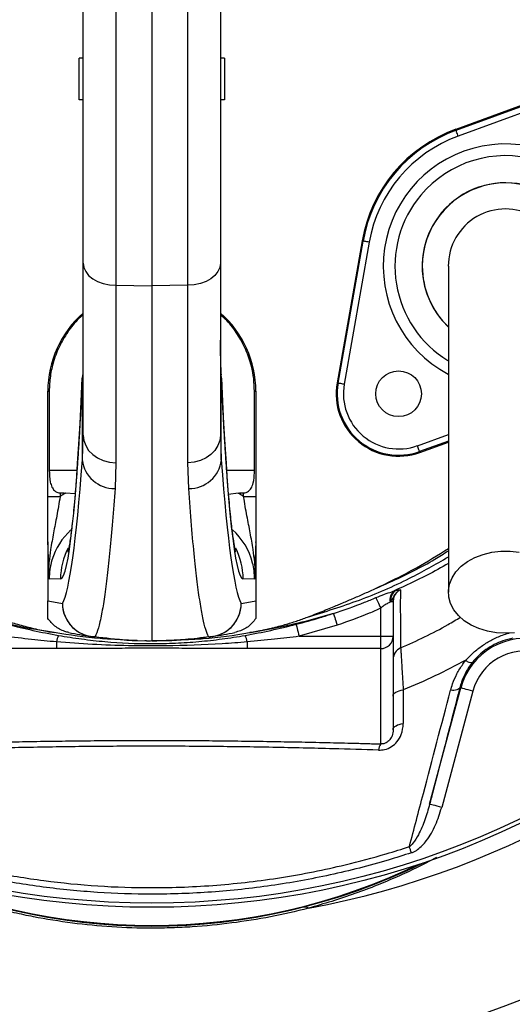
# Model space of a CAD drawing. Header units: millimetres. Extents: x 4424 to 8019, y 4288 to 7883.
# Tile 4 of 11: x 6063 to 6654, y 4949 to 6131. Entities that reach past the tile are written whole.
import ezdxf

# ---------------------------------------------------------------- set-up
doc = ezdxf.new("R2010")
doc.units = ezdxf.units.MM
doc.header["$LTSCALE"] = 5

msp = doc.modelspace()

# ---------------------------------------------------------------- linework, layer by layer
at = {"color": 7, "linetype": 'Continuous', "lineweight": 25}
for p, q in [((6178.1, 6280.8), (6178.1, 5812.2)), ((6221.3, 6281.1), (6221.3, 5811.7)), ((6264.5, 5812.2), (6264.5, 6280.8)), ((6138.8, 5838.6), (6138.8, 6261.9)), ((6303.8, 6261.9), (6303.8, 5838.6)), ((6133.8, 6035.1), (6133.8, 6085.1)), ((6138.8, 6085.1), (6133.8, 6085.1)), ((6308.8, 6085.1), (6303.8, 6085.1)), ((6308.8, 6085.1), (6308.8, 6035.1)), ((6749.2, 6058.8), (6586.5, 5999.5)), ((6586.9, 5998.4), (6749.6, 6057.6)), ((6752.2, 6050.6), (6589.4, 5991.4)), ((6138.8, 6035.1), (6133.8, 6035.1)), ((6308.8, 6035.1), (6303.8, 6035.1)), ((6586.9, 5998.4), (6586.5, 5999.5)), ((6474, 5865.5), (6443.9, 5694.9)), ((6445.1, 5694.7), (6475.1, 5865.3)), ((6482.5, 5863.9), (6452.4, 5693.4)), ((6475.1, 5865.3), (6474, 5865.5)), ((6138.8, 5632.2), (6138.8, 5838.6)), ((6303.8, 5838.6), (6303.8, 5632.2)), ((6178.1, 5812.2), (6221.3, 5811.7)), ((6178.1, 5812.2), (6178.1, 5599)), ((6264.5, 5812.2), (6221.3, 5811.7)), ((6221.3, 5811.7), (6221.3, 5385.1)), ((6264.5, 5599), (6264.5, 5812.2)), ((6137.8, 5602.4), (6137.8, 5700.6)), ((6304.8, 5602.4), (6304.8, 5700.6)), ((6445.1, 5694.7), (6443.9, 5694.9)), ((6096.3, 5685), (6098, 5685)), ((6096.3, 5558.4), (6096.3, 5685)), ((6098, 5685), (6098, 5590.1)), ((6344.6, 5685), (6346.3, 5685)), ((6344.6, 5590.1), (6344.6, 5685)), ((6346.3, 5685), (6346.3, 5558.4)), ((6137.8, 5602.4), (6138.8, 5632.2)), ((6303.8, 5632.2), (6304.8, 5602.4)), ((6543.4, 5611.4), (6577.6, 5623.8)), ((6543, 5612.5), (6543.4, 5611.4)), ((6178.1, 5599), (6177.1, 5568.2)), ((6265.6, 5568.2), (6264.5, 5599)), ((6111.1, 5562.8), (6111.1, 5558.4)), ((6129.1, 5561.6), (6117.7, 5562.6)), ((6324.9, 5562.6), (6313.6, 5561)), ((6331.6, 5558.4), (6331.6, 5562.8)), ((6096.3, 5558.4), (6111.1, 5558.4)), ((6331.6, 5558.4), (6346.3, 5558.4)), ((6096.3, 5503.1), (6096.3, 5433)), ((6346.3, 5503.1), (6346.3, 5433)), ((6111.7, 5459.5), (6097.9, 5459.3)), ((6344.7, 5459.3), (6331, 5459.5)), ((6489.2, 5447.6), (6489.3, 5447.6)), ((6512.5, 5445.2), (6514.6, 5445.7)), ((6508.6, 5432.2), (6507.5, 5431.7)), ((6508.6, 5432.2), (6511.3, 5432.2)), ((6511.3, 5432.2), (6511.3, 5390.6)), ((6496.3, 5390.6), (6496.3, 5424.3)), ((6338.6, 5395), (6338.9, 5395)), ((6444.2, 5404), (6398.4, 5390.6)), ((6106.7, 5383.8), (6106.7, 5375.8)), ((6204.2, 5385.4), (6221.3, 5385.1)), ((6214.9, 5385.1), (6212.7, 5385.2)), ((6214.9, 5385.1), (6219.6, 5385.1)), ((6238.4, 5385.4), (6221.3, 5385.1)), ((6221.3, 5385.1), (6226, 5385.1)), ((6226, 5385.1), (6227.2, 5385.1)), ((6227.2, 5385.1), (6238.8, 5385.6)), ((6335.9, 5383.8), (6335.9, 5375.8)), ((6398.4, 5390.6), (6496.3, 5390.6)), ((6496.3, 5375.8), (6496.3, 5390.6)), ((6496.3, 5390.6), (6511.3, 5390.6)), ((6511.3, 5390.6), (6511.3, 5278.4)), ((6106.7, 5375.8), (5946.3, 5375.8)), ((6496.3, 5375.8), (6335.9, 5375.8)), ((6496.3, 5261.3), (6496.3, 5375.8)), ((6555.1, 5188.9), (6592.5, 5328.6)), ((6607, 5324.7), (6569.6, 5185.1)), ((6591.4, 5328.9), (6592.5, 5328.6))]:
    msp.add_line(p, q, dxfattribs=at)
at = {"color": 8, "linetype": 'Continuous', "lineweight": 25}
for p, q in [((6137.8, 5704.5), (6137.8, 5700.6)), ((6304.8, 5700.6), (6304.8, 5704.5)), ((6540.4, 5619.5), (6577.6, 5633)), ((6577.6, 5625.1), (6543, 5612.5)), ((6098, 5590.1), (6131.3, 5590.1)), ((6311.3, 5590.1), (6344.6, 5590.1))]:
    msp.add_line(p, q, dxfattribs=at)
at = {"color": 7, "linetype": 'Continuous', "lineweight": 25, "flags": 128}
for points in [[(6589.4, 5991.4), (6588.9, 5992.7), (6588.5, 5994), (6588, 5995.2), (6587.6, 5996.3), (6587.3, 5997.2), (6587.1, 5997.8), (6586.9, 5998.2), (6586.9, 5998.4)], [(6482.5, 5863.9), (6481.1, 5864.2), (6479.7, 5864.4), (6478.5, 5864.7), (6477.3, 5864.9), (6476.4, 5865), (6475.7, 5865.1), (6475.3, 5865.2), (6475.1, 5865.3)], [(6138.8, 5838.6), (6139.6, 5833.5), (6141.8, 5828.6), (6145.4, 5824.1), (6150.3, 5820.1), (6156.2, 5816.8), (6163, 5814.3), (6170.4, 5812.8), (6178.1, 5812.2)], [(6303.8, 5838.6), (6303.1, 5833.5), (6300.8, 5828.6), (6297.2, 5824.1), (6292.3, 5820.1), (6286.4, 5816.8), (6279.6, 5814.3), (6272.2, 5812.8), (6264.5, 5812.2)], [(6452.4, 5693.4), (6451, 5693.6), (6449.6, 5693.9), (6448.4, 5694.1), (6447.3, 5694.3), (6446.3, 5694.4), (6445.7, 5694.6), (6445.2, 5694.6), (6445.1, 5694.7)], [(6138.8, 5632.2), (6139.6, 5625.8), (6141.8, 5619.6), (6145.4, 5613.9), (6150.3, 5608.9), (6156.2, 5604.8), (6163, 5601.7), (6170.4, 5599.7), (6178.1, 5599)], [(6303.8, 5632.2), (6303.1, 5625.8), (6300.8, 5619.6), (6297.2, 5613.9), (6292.3, 5608.9), (6286.4, 5604.8), (6279.6, 5601.7), (6272.2, 5599.7), (6264.5, 5599)], [(6543, 5612.5), (6542.9, 5612.6), (6542.8, 5613.1), (6542.6, 5613.7), (6542.2, 5614.6), (6541.9, 5615.7), (6541.4, 5616.9), (6540.9, 5618.2), (6540.4, 5619.5)], [(6646.3, 5394.2), (6635.3, 5394.8), (6624.5, 5396.7), (6614.4, 5399.8), (6605, 5404.1), (6596.7, 5409.3), (6589.7, 5415.5), (6584.2, 5422.4), (6580.3, 5429.8), (6578.1, 5437.6), (6577.6, 5445.5), (6579, 5453.4), (6582, 5461), (6586.8, 5468.2), (6593.1, 5474.7), (6600.7, 5480.5), (6609.6, 5485.2), (6619.4, 5488.9), (6629.9, 5491.5), (6640.8, 5492.7), (6651.8, 5492.7), (6662.8, 5491.5)], [(6490.5, 5437), (6490.9, 5436.1), (6491.4, 5435), (6492.1, 5433.6), (6492.8, 5432), (6493.6, 5430.2), (6494.5, 5428.3), (6495.4, 5426.3), (6496.3, 5424.3)], [(6439.6, 5418.1), (6439.8, 5417.5), (6440.1, 5416.5), (6440.6, 5415.1), (6441.2, 5413.3), (6441.8, 5411.3), (6442.6, 5409), (6443.4, 5406.5), (6444.2, 5404)], [(6394.7, 5405), (6394.9, 5404.4), (6395.1, 5403.3), (6395.5, 5401.9), (6396, 5400.1), (6396.5, 5398), (6397.1, 5395.7), (6397.7, 5393.2), (6398.4, 5390.6)], [(6657.3, 5394.8), (6646.3, 5394.2)], [(6511.3, 5318.8), (6511.5, 5320.1), (6512.2, 5321.3), (6513.3, 5322.5), (6514.7, 5323.5), (6516.5, 5324.4), (6518.6, 5325.2), (6520.9, 5325.7), (6523.4, 5326.1)], [(6591.4, 5328.9), (6590.9, 5328), (6590.1, 5327.3), (6589.1, 5326.6), (6587.7, 5326.1), (6586.1, 5325.8), (6584.3, 5325.6), (6582.4, 5325.6), (6580.3, 5325.7)], [(6607, 5324.7), (6604.2, 5325.4), (6601.5, 5326.2), (6599.1, 5326.8), (6596.9, 5327.4), (6595.1, 5327.9), (6593.7, 5328.3), (6592.9, 5328.5), (6592.5, 5328.6)], [(6511.3, 5278.4), (6511.5, 5279.7), (6512.2, 5281), (6513.3, 5282.1), (6514.8, 5283.2), (6516.6, 5284.1), (6518.7, 5284.8), (6521, 5285.4), (6523.5, 5285.7)], [(6569.6, 5185.1), (6566.8, 5185.8), (6564.1, 5186.5), (6561.6, 5187.2), (6559.5, 5187.8), (6557.7, 5188.3), (6556.3, 5188.6), (6555.4, 5188.9), (6555.1, 5188.9)], [(6533.3, 5130.5), (6532.9, 5131.5), (6532.6, 5132.5), (6532.3, 5133.4), (6532, 5134.4), (6531.7, 5135.3), (6531.4, 5136.2), (6531.1, 5137.1), (6530.8, 5138)]]:
    msp.add_lwpolyline(points, dxfattribs=at)
at = {"color": 7, "linetype": 'Continuous', "lineweight": 25}
for centre, radius in [((6221.3, 6085.1), 1797.5), ((6221.3, 6085.1), 1712.5), ((6221.3, 6085.1), 1704.2), ((6221.3, 6085.1), 1655.1), ((6221.3, 6085.1), 1650), ((6221.3, 6085.1), 1612.3), ((6221.3, 6085.1), 1325), ((6221.3, 6085.1), 1020), ((6221.3, 6085.1), 1015), ((6517.8, 5681.9), 27.5)]:
    msp.add_circle(centre, radius, dxfattribs=at)
for centre, radius, start, end in [((6221.3, 6085.1), 1325, 283.8021, 266.0622), ((6221.3, 6085.1), 1262.6, 290.0275, 69.9725), ((6221.3, 6085.1), 1038.2, 280.4364, 79.5636), ((6646.3, 5835.1), 175, 110, 170), ((6646.3, 5835.1), 173.8, 110, 170), ((6646.3, 5835.1), 166.3, 110, 170), ((6646.3, 5835.1), 100, 313.7051, 180), ((6646.3, 5835.1), 68.8, 0, 180.042), ((6646.3, 5835.1), 100, 180, 226.4647), ((6221.3, 5685), 125, 131.2999, 180), ((6221.3, 5685), 125, 0, 48.7001), ((6517.8, 5681.9), 75, 170, 290), ((6517.8, 5681.9), 73.8, 170, 290), ((6517.8, 5681.9), 66.3, 170, 290), ((6175.9, 5606.6), 38.4, 186.2653, 271.6939), ((6266.7, 5606.6), 38.4, 268.3061, 353.7347), ((6520.8, 5434.4), 13.5, 127.5531, 191.8205), ((6522.4, 5434.2), 14, 124.0166, 187.8205), ((6181.4, 5885.1), 460, 259.3465, 261.5733), ((6154, 5430.2), 40.1, 180.2933, 268.828), ((6153.9, 5430), 40, 179.9573, 261.5496), ((6288.6, 5430.2), 40.1, 271.172, 359.7067), ((6288.7, 5430), 40, 278.4504, 0.0427), ((6261.3, 5885.1), 460, 278.4267, 280.6535), ((6221.3, 5885.1), 500, 258.5049, 261.5733), ((6221.3, 5885.1), 500, 278.4267, 281.4951), ((6137.1, 5378.9), 30.7, 155.4636, 170.8148), ((6152.3, 5419.3), 29.2, 261.5831, 271.7545), ((6204.9, 5425.4), 40, 267.9574, 269), ((6290.3, 5419.3), 29.2, 268.2455, 278.4169), ((6305.6, 5378.9), 30.7, 9.1852, 24.5364), ((6496.4, 5390.7), 14.9, 269.7212, 359.7184), ((6670.1, 5307.8), 80.3, 75, 165), ((6526.3, 5362.9), 15, 113.7108, 179.9838), ((6670.1, 5307.8), 65.3, 75, 165), ((6605.2, 5368.7), 9.61, 226.4364, 278.1166), ((6507.1, 5253.5), 13.3, 144.4186, 178.5507), ((6221.3, 5780.1), 737.5, 243.7466, 296.2534), ((6404.5, 5055.5), 9.85, 60.0427, 101.6895), ((6221.3, 6085.1), 1215, 248.1183, 291.8817)]:
    msp.add_arc(centre, radius, start, end, dxfattribs=at)
at = {"color": 8, "linetype": 'Continuous', "lineweight": 25}
for centre, radius, start, end in [((6646.3, 5835.1), 146.9, 320, 241.9541), ((6646.3, 5835.1), 132.8, 301.3726, 140), ((6646.3, 5835.1), 100.2, 313.7045, 140), ((6646.3, 5835.1), 132.8, 140, 238.5851), ((6646.3, 5835.1), 100.2, 140, 226.5953), ((6191.7, 5459.5), 80.1, 152.6019, 180.0042), ((6250.9, 5459.5), 80.1, 359.9958, 27.3382), ((6221.3, 5780.1), 736.8, 244.1486, 295.8514)]:
    msp.add_arc(centre, radius, start, end, dxfattribs=at)
at = {"color": 7, "linetype": 'Continuous', "lineweight": 25}
for centre, major_axis, ratio, start_param, end_param in [((6111.6, 6290.1), (0, 830.5), 0.044737, 3.142374, 3.923305), ((6331, 6290.1), (0, 830.5), 0.044737, 2.359881, 3.140812), ((6109.7, 6635.1), (0, 1208.7), 0.044737, 3.219952, 3.688113), ((6332.9, 6635.1), (0, 1208.7), 0.044737, 2.595073, 3.063233), ((8512.9, 5590.1), (2864.5, 0), 0.017455, 3.717878, 3.722153), ((6178.9, 5459.3), (120.2, 1.6), 0.99822, 2.090362, 2.156364), ((3929.7, 5590.1), (2864.5, 0), 0.017455, 5.702625, 5.7069), ((6263.8, 5459.3), (120.2, -1.6), 0.99822, 0.985229, 1.051231), ((6178.2, 5459.3), (80.2, 1.1), 0.996836, 2.296181, 2.839024), ((6264.5, 5459.3), (80.2, -1.1), 0.996836, 0.257981, 0.850576)]:
    msp.add_ellipse(centre, major_axis=major_axis, ratio=ratio, start_param=start_param, end_param=end_param, dxfattribs=at)
at = {"color": 8, "linetype": 'Continuous', "lineweight": 25}
for centre, major_axis, start_param, end_param in [((6178.2, 5459.3), (80.2, 1.1), 2.839024, 3.127385), ((6264.5, 5459.3), (80.2, -1.1), 0.014207, 0.257981)]:
    msp.add_ellipse(centre, major_axis=major_axis, ratio=0.996836, start_param=start_param, end_param=end_param, dxfattribs=at)
for points, knots in [([(6715.1, 5501.6), (6720.8, 5506.4), (6742.9, 5524.9), (6777.7, 5561.3), (6819.2, 5610.2), (6856.5, 5663), (6889.6, 5719), (6918.1, 5778.2), (6941.6, 5839.5), (6959.9, 5902.5), (6972.8, 5967), (6980.1, 6032.4), (6981.9, 6098.3), (6977.9, 6163.6), (6967.9, 6227.9), (6952.5, 6290.9), (6932.3, 6352.5), (6907.2, 6415), (6877, 6477.9), (6841.3, 6540.8), (6801.1, 6601), (6757.7, 6657.1), (6711.1, 6709), (6661.9, 6756.8), (6609.4, 6801.1), (6554.1, 6841.5), (6502.4, 6874.1), (6455, 6899.4), (6412.5, 6918.1), (6368.7, 6933.3), (6336.6, 6941.3), (6319.3, 6944.6), (6317.2, 6945)], [0, 0, 0, 0, 0.012243, 0.047476, 0.082711, 0.117826, 0.153727, 0.189755, 0.225782, 0.261682, 0.297697, 0.333847, 0.369988, 0.405992, 0.441442, 0.477007, 0.512617, 0.548131, 0.58774, 0.627448, 0.667153, 0.706756, 0.744251, 0.781886, 0.819565, 0.857192, 0.89468, 0.920099, 0.945599, 0.971072, 0.996452, 1, 1, 1, 1]), ([(6489.3, 5447.6), (6496.5, 5450.8), (6520.9, 5461.6), (6550.8, 5476.3), (6572.2, 5489.8), (6577.6, 5493.2)], [0, 0, 0, 0, 0.235845, 0.807233, 1, 1, 1, 1]), ([(6408.3, 5413.6), (6429.2, 5420.1), (6471.1, 5433.1), (6527.8, 5457.6), (6562.2, 5477.1), (6577.6, 5485.9)], [0, 0, 0, 0, 0.3553529, 0.7114559, 1, 1, 1, 1]), ([(6577.6, 5478.1), (6569.1, 5473.3), (6548, 5461.2), (6525.8, 5451.2), (6512.5, 5445.2)], [0, 0, 0, 0, 0.399365, 1, 1, 1, 1]), ([(6520.3, 5376.6), (6539.6, 5385.4), (6564.2, 5396.5), (6587.2, 5410.6), (6592.2, 5413.6)], [0, 0, 0, 0, 0.785345, 1, 1, 1, 1]), ([(6598.6, 5361.8), (6601.6, 5364.9), (6607.7, 5371.3), (6618.3, 5379.6), (6630, 5386.6), (6640.8, 5391.7), (6647.8, 5393.7), (6650.5, 5394.5)], [0, 0, 0, 0, 0.2127533, 0.4296653, 0.64509, 0.8655846, 1, 1, 1, 1]), ([(6563.3, 5124.8), (6555.3, 5120.6), (6541, 5113.1), (6516.4, 5101.7), (6492, 5091.4), (6465.6, 5081.4), (6438, 5072.1), (6418.8, 5066.7), (6409.4, 5064)], [0, 0, 0, 0, 0.197872, 0.356536, 0.515236, 0.67886, 0.842504, 1, 1, 1, 1])]:
    msp.add_open_spline(points, degree=3, knots=knots, dxfattribs=at)
at = {"color": 7, "linetype": 'Continuous', "lineweight": 25}
for points, knots in [([(6577.6, 5835.1), (6577.6, 5834.1), (6577.6, 5832), (6577.6, 5828.4), (6577.6, 5823.6), (6577.6, 5817.4), (6577.6, 5809.6), (6577.6, 5799.9), (6577.6, 5786.9), (6577.6, 5768.9), (6577.6, 5744.7), (6577.6, 5714.2), (6577.6, 5678.6), (6577.6, 5638.5), (6577.6, 5594.3), (6577.6, 5546.6), (6577.6, 5496), (6577.6, 5461.2), (6577.6, 5443.5)], [0, 0, 0, 0, 0.045521, 0.094717, 0.147611, 0.204275, 0.251456, 0.300858, 0.352419, 0.406213, 0.470225, 0.53729, 0.607172, 0.679907, 0.755587, 0.834151, 0.915609, 1, 1, 1, 1]), ([(6138.8, 5776.7), (6137.7, 5775.8), (6131.1, 5770.5), (6121.4, 5758.3), (6110.4, 5740.5), (6103.1, 5721.8), (6098.8, 5703.1), (6098.3, 5691.1), (6098, 5685)], [0, 0, 0, 0, 0.043217, 0.245295, 0.447595, 0.649895, 0.824947, 1, 1, 1, 1]), ([(6344.6, 5685), (6344.4, 5690.1), (6344.1, 5700.2), (6340.9, 5717), (6334.8, 5735.1), (6324.6, 5753.5), (6314.2, 5767.5), (6306.4, 5774.3), (6303.8, 5776.5)], [0, 0, 0, 0, 0.146748, 0.293496, 0.496385, 0.699273, 0.90214, 1, 1, 1, 1]), ([(6304.9, 5704.6), (6304.7, 5708), (6304.2, 5718.5), (6303.9, 5732.4), (6303.9, 5743.1), (6303.9, 5746.1)], [0, 0, 0, 0, 0.26432, 0.794432, 1, 1, 1, 1]), ([(6137.8, 5704.2), (6137.6, 5699.8), (6137, 5687.2), (6136, 5667.1), (6134.8, 5644.5), (6133.6, 5623.2), (6132.3, 5603.3), (6131, 5584.7), (6129.7, 5567.7), (6128.3, 5552.1), (6127, 5538.2), (6125.7, 5525.8), (6124.4, 5515.3), (6123.2, 5506.5), (6122.1, 5499.9), (6121.3, 5495.4), (6120.7, 5492.7), (6120.4, 5491.5), (6120.4, 5491.6), (6120.4, 5491.7)], [0, 0, 0, 0, 0.036876, 0.106481, 0.175978, 0.245315, 0.31445, 0.383324, 0.451858, 0.519941, 0.587419, 0.654069, 0.719575, 0.783477, 0.845122, 0.896557, 0.94352, 0.985477, 1, 1, 1, 1]), ([(6322.2, 5491.6), (6322.2, 5491.6), (6322.2, 5491.7), (6321.8, 5493.3), (6321.2, 5496.3), (6320.4, 5500.9), (6319.4, 5507.3), (6318.2, 5515.5), (6317, 5525.4), (6315.8, 5537.2), (6314.5, 5550.6), (6313.1, 5565.6), (6311.8, 5582.2), (6310.5, 5600.4), (6309.3, 5619.9), (6308, 5640.9), (6306.8, 5663.2), (6305.7, 5684.3), (6305.1, 5698.4), (6304.8, 5704.2)], [0, 0, 0, 0, 0.026859, 0.068349, 0.114911, 0.166308, 0.221981, 0.28118, 0.343135, 0.407161, 0.472714, 0.539383, 0.60687, 0.674962, 0.743505, 0.81239, 0.881536, 0.950885, 1, 1, 1, 1]), ([(6098, 5590.1), (6098.2, 5585.2), (6098.4, 5578.1), (6100.9, 5570.1), (6103.6, 5566), (6106.7, 5563.8), (6109.2, 5563), (6110.6, 5562.9), (6111.1, 5562.8)], [0, 0, 0, 0, 0.425161, 0.613981, 0.770771, 0.874046, 0.960867, 1, 1, 1, 1]), ([(6331.6, 5562.8), (6332.7, 5563), (6334.9, 5563.3), (6338.1, 5565.2), (6341.2, 5568.9), (6343.8, 5576.2), (6344.6, 5583.9), (6344.6, 5589.1), (6344.6, 5590.1)], [0, 0, 0, 0, 0.096993, 0.193379, 0.330469, 0.548887, 0.91143, 1, 1, 1, 1]), ([(6177.1, 5568.2), (6176.1, 5554.8), (6174.1, 5527.9), (6171, 5493.3), (6167.7, 5462.8), (6164.4, 5437.2), (6160.8, 5415.9), (6157.1, 5399.2), (6154.5, 5393.2), (6153.2, 5390.2)], [0, 0, 0, 0, 0.136826, 0.273934, 0.411042, 0.550474, 0.689906, 0.844545, 1, 1, 1, 1]), ([(6289.4, 5390.2), (6288.3, 5392.7), (6286, 5397.9), (6282.6, 5412.1), (6279.2, 5431.1), (6275.8, 5455.3), (6272.4, 5485.9), (6269, 5522.7), (6266.7, 5553), (6265.6, 5568.2)], [0, 0, 0, 0, 0.136826, 0.273934, 0.411042, 0.550473, 0.689903, 0.844543, 1, 1, 1, 1]), ([(6096.3, 5503.1), (6096.3, 5507.5), (6096.3, 5516.5), (6096.3, 5530.3), (6096.3, 5544.4), (6096.3, 5553.7), (6096.3, 5558.4)], [0, 0, 0, 0, 0.259648, 0.522241, 0.758523, 1, 1, 1, 1]), ([(6111.1, 5558.4), (6110.4, 5554.5), (6109.2, 5546.6), (6106.5, 5531.9), (6103.1, 5514.7), (6099.8, 5496.3), (6098.1, 5483.3), (6097.5, 5476.7), (6097.4, 5475.5)], [0, 0, 0, 0, 0.134347, 0.268881, 0.515226, 0.762061, 0.955502, 1, 1, 1, 1]), ([(6345.2, 5475.5), (6345.1, 5476.7), (6344.6, 5483.3), (6342.9, 5496.3), (6339.6, 5514.7), (6336.2, 5531.9), (6333.5, 5546.6), (6332.2, 5554.5), (6331.6, 5558.4)], [0, 0, 0, 0, 0.044498, 0.237939, 0.484774, 0.731119, 0.865653, 1, 1, 1, 1]), ([(6346.3, 5558.4), (6346.3, 5553.8), (6346.3, 5544.5), (6346.3, 5530.5), (6346.3, 5516.5), (6346.3, 5507.6), (6346.3, 5503.1)], [0, 0, 0, 0, 0.236002, 0.47776, 0.73711, 1, 1, 1, 1]), ([(6097.4, 5475.5), (6097.3, 5479.6), (6097, 5487.8), (6096.7, 5496.6), (6096.5, 5502), (6096.4, 5503.5), (6096.3, 5503.8), (6096.3, 5503.9), (6096.3, 5503.9), (6096.3, 5503.8), (6096.3, 5503.7), (6096.3, 5503.5), (6096.3, 5503.3), (6096.3, 5503.1), (6096.3, 5503.1)], [0, 0, 0, 0, 0.3941254, 0.788828, 0.9222292, 0.9580544, 0.9661925, 0.9729396, 0.9764011, 0.9798994, 0.982935, 0.9875634, 0.9967046, 1, 1, 1, 1]), ([(6346.3, 5503.1), (6346.3, 5503.3), (6346.3, 5503.5), (6346.3, 5503.7), (6346.3, 5503.8), (6346.3, 5503.9), (6346.3, 5503.9), (6346.3, 5503.8), (6346.2, 5502.9), (6346, 5498.2), (6345.7, 5489), (6345.4, 5480.3), (6345.2, 5475.5)], [0, 0, 0, 0, 0.012381, 0.016903, 0.020091, 0.023297, 0.027092, 0.03358, 0.054177, 0.149751, 0.529054, 1, 1, 1, 1]), ([(6489.3, 5447.6), (6506.1, 5455.7), (6536.5, 5470.2), (6564.9, 5488.2), (6577.6, 5496.2)], [0, 0, 0, 0, 0.55464, 1, 1, 1, 1]), ([(6097.9, 5459.3), (6097.9, 5459.3), (6097.7, 5464.7), (6097.6, 5470.1), (6097.4, 5475.5)], [0, 0, 0, 0, 0.006432, 1, 1, 1, 1]), ([(6345.2, 5475.5), (6345.1, 5470.1), (6344.9, 5464.7), (6344.7, 5459.3), (6344.7, 5459.3)], [0, 0, 0, 0, 0.993568, 1, 1, 1, 1]), ([(6442.7, 5427.4), (6444.8, 5428.2), (6451.3, 5431), (6462.3, 5435.7), (6475.8, 5441.5), (6484.7, 5445.6), (6489.2, 5447.6)], [0, 0, 0, 0, 0.134391, 0.418341, 0.706868, 1, 1, 1, 1]), ([(6490.5, 5437), (6494, 5438.4), (6500.4, 5441.1), (6507.9, 5443.5), (6511.6, 5444.8), (6512.5, 5445.2)], [0, 0, 0, 0, 0.456527, 0.858027, 1, 1, 1, 1]), ([(6520, 5446.3), (6519.9, 5446.3), (6519.8, 5446.2), (6519.3, 5446), (6518.6, 5445.6), (6517.8, 5445), (6516.8, 5444.4), (6514.9, 5442.8), (6512.6, 5440), (6510.6, 5435.9), (6509.3, 5433.5), (6508.6, 5432.2)], [0, 0, 0, 0, 0.003679, 0.028046, 0.080023, 0.12124, 0.180391, 0.255434, 0.502555, 0.725161, 1, 1, 1, 1]), ([(6520, 5446.3), (6519.5, 5446), (6517.4, 5444.9), (6514.4, 5442.1), (6511.8, 5437.5), (6511.5, 5434), (6511.3, 5432.2)], [0, 0, 0, 0, 0.096872, 0.394341, 0.696269, 1, 1, 1, 1]), ([(6514.6, 5445.7), (6515.8, 5446), (6517.6, 5446.4), (6519.1, 5446.5), (6519.6, 5446.4), (6519.8, 5446.3), (6519.9, 5446.3), (6519.9, 5446.3), (6519.9, 5446.3), (6520, 5446.3), (6520, 5446.3)], [0, 0, 0, 0, 0.480427, 0.734725, 0.911186, 0.946424, 0.968932, 0.981785, 0.994642, 1, 1, 1, 1]), ([(6520, 5446.3), (6519.9, 5437.6), (6519.9, 5429.6), (6519.9, 5415.1), (6520, 5408.5), (6520, 5396.8), (6520.1, 5391.7), (6520.1, 5383.1), (6520.2, 5379.5), (6520.3, 5376.6)], [0, 0, 0, 0, 0.25, 0.25, 0.5, 0.5, 0.75, 0.75, 1, 1, 1, 1]), ([(6096.3, 5412.1), (6096.3, 5413.8), (6096.3, 5416), (6096.3, 5420.2), (6096.3, 5422.5), (6096.3, 5424.4), (6096.3, 5426), (6096.3, 5427.4), (6096.3, 5428.5), (6096.3, 5429.6), (6096.3, 5430.6), (6096.3, 5431.6), (6096.3, 5432.4), (6096.3, 5432.8), (6096.3, 5433)], [0, 0, 0, 0, 0.522767, 0.677765, 0.781938, 0.852091, 0.899471, 0.931612, 0.95356, 0.968705, 0.984265, 0.990625, 0.997059, 1, 1, 1, 1]), ([(6346.3, 5433), (6346.3, 5432.7), (6346.3, 5432.2), (6346.3, 5431.2), (6346.3, 5429.3), (6346.3, 5427), (6346.3, 5424.4), (6346.3, 5420.5), (6346.3, 5416.3), (6346.3, 5413.8), (6346.3, 5412.4), (6346.3, 5412.1)], [0, 0, 0, 0, 0.004854, 0.010907, 0.02239, 0.064639, 0.148366, 0.232277, 0.565823, 0.899574, 1, 1, 1, 1]), ([(6439.6, 5418.1), (6452.1, 5422.3), (6469.3, 5428.1), (6486, 5435.1), (6490.5, 5437)], [0, 0, 0, 0, 0.729122, 1, 1, 1, 1]), ([(6507.5, 5431.7), (6507, 5431.4), (6505.3, 5430.5), (6501.3, 5428.5), (6498, 5425.8), (6496.3, 5424.3)], [0, 0, 0, 0, 0.148623, 0.541357, 1, 1, 1, 1]), ([(6104, 5395), (6104, 5395), (6097.5, 5396.6), (6077.1, 5398.7), (6043.3, 5406.6), (6016.5, 5414.3), (6003, 5418.1)], [0, 0, 0, 0, 0.000003, 0.193053, 0.595795, 1, 1, 1, 1]), ([(6439.6, 5418.1), (6428.4, 5414.8), (6405.9, 5408.2), (6372.3, 5400.5), (6349.8, 5396.8), (6338.9, 5395)], [0, 0, 0, 0, 0.338971, 0.6787977, 1, 1, 1, 1]), ([(6394.7, 5405), (6404.4, 5407.6), (6419.4, 5411.6), (6434.3, 5416.4), (6439.6, 5418.1)], [0, 0, 0, 0, 0.641626, 1, 1, 1, 1]), ([(6408.3, 5413.6), (6411.2, 5414.7), (6417.1, 5417), (6425.8, 5420.5), (6434.3, 5423.9), (6439.9, 5426.2), (6442.7, 5427.4)], [0, 0, 0, 0, 0.256856, 0.509136, 0.756848, 1, 1, 1, 1]), ([(6496.3, 5424.3), (6491.7, 5422.2), (6474.7, 5414.6), (6457.1, 5408.5), (6444.2, 5404)], [0, 0, 0, 0, 0.271027, 1, 1, 1, 1]), ([(6034.4, 5413.6), (6035.5, 5413.2), (6037.6, 5412.3), (6041, 5411.1), (6044.4, 5409.9), (6047.9, 5408.7), (6053.1, 5407.1), (6060, 5405), (6068.7, 5402.6), (6077.5, 5400.4), (6086.2, 5398.4), (6095.1, 5396.5), (6101.1, 5395.5), (6104, 5395)], [0, 0, 0, 0, 0.048202, 0.097322, 0.147367, 0.198347, 0.250267, 0.373775, 0.500284, 0.624448, 0.74908, 0.874243, 1, 1, 1, 1]), ([(6047.9, 5405), (6058.1, 5402.4), (6068.2, 5400), (6088.6, 5395.5), (6098.8, 5393.5), (6109.1, 5391.7)], [0, 0, 0, 0, 0.5, 0.5, 1, 1, 1, 1]), ([(6121.7, 5395.1), (6120, 5395.5), (6114, 5397), (6104.5, 5402), (6099, 5408.8), (6096.3, 5412.1)], [0, 0, 0, 0, 0.162655, 0.59358, 1, 1, 1, 1]), ([(6346.3, 5412.1), (6345.6, 5411.2), (6342.3, 5406.5), (6334.4, 5399.3), (6325.5, 5396.5), (6321, 5395.1)], [0, 0, 0, 0, 0.114714, 0.545555, 1, 1, 1, 1]), ([(6333.5, 5391.7), (6343.8, 5393.5), (6354, 5395.5), (6374.4, 5400), (6384.6, 5402.4), (6394.7, 5405)], [0, 0, 0, 0, 0.5, 0.5, 1, 1, 1, 1]), ([(6338.9, 5395), (6340.4, 5395.3), (6343.3, 5395.8), (6347.7, 5396.6), (6352.2, 5397.5), (6356.5, 5398.4), (6360.9, 5399.4), (6365.3, 5400.4), (6369.6, 5401.5), (6374.9, 5402.8), (6381.2, 5404.6), (6388.3, 5406.7), (6395.2, 5408.9), (6401.8, 5411.1), (6406.1, 5412.8), (6408.3, 5413.6)], [0, 0, 0, 0, 0.062765, 0.125378, 0.187847, 0.250181, 0.312385, 0.374469, 0.43644, 0.498305, 0.604244, 0.707336, 0.807625, 0.905162, 1, 1, 1, 1]), ([(6182.5, 5386.7), (6174.8, 5387), (6148.5, 5388), (6122.4, 5392.1), (6104, 5395)], [0, 0, 0, 0, 0.294758, 1, 1, 1, 1]), ([(6262.7, 5386.8), (6269.5, 5387.1), (6295, 5388), (6320.2, 5392), (6338.6, 5395)], [0, 0, 0, 0, 0.268241, 1, 1, 1, 1]), ([(6106.7, 5383.8), (6096.8, 5384.8), (6075.9, 5386.7), (6055.1, 5389.3), (6044.3, 5390.6)], [0, 0, 0, 0, 0.477243, 1, 1, 1, 1]), ([(6335.9, 5383.8), (6325.9, 5383), (6293.4, 5380.5), (6245.8, 5378.9), (6193.7, 5379.1), (6149.9, 5380.6), (6121.1, 5382.7), (6106.7, 5383.8)], [0, 0, 0, 0, 0.13077, 0.426655, 0.622596, 0.811325, 1, 1, 1, 1]), ([(6109.1, 5391.7), (6118.4, 5390), (6127.6, 5388.6), (6146.3, 5386.2), (6155.6, 5385.1), (6183.8, 5382.6), (6202.6, 5381.8), (6230.8, 5381.8), (6240.3, 5382), (6259, 5382.9), (6268.4, 5383.5), (6287.1, 5385.1), (6296.4, 5386.2), (6315, 5388.6), (6324.3, 5390), (6333.5, 5391.7)], [0, 0, 0, 0, 0.125, 0.125, 0.25, 0.25, 0.5, 0.5, 0.625, 0.625, 0.75, 0.75, 0.875, 0.875, 1, 1, 1, 1]), ([(6203.5, 5385.4), (6203.5, 5385.4), (6203.2, 5385.4), (6197.7, 5385.6), (6178.5, 5386.6), (6160.8, 5388.9), (6148, 5390.5)], [0, 0, 0, 0, 0.024474, 0.130498, 0.375916, 1, 1, 1, 1]), ([(6153.2, 5390.2), (6164.9, 5388.6), (6181.3, 5386.5), (6198.9, 5385.6), (6204, 5385.4), (6204.2, 5385.4), (6204.2, 5385.4)], [0, 0, 0, 0, 0.621376, 0.866999, 0.974852, 1, 1, 1, 1]), ([(6238.4, 5385.4), (6239.1, 5385.4), (6241, 5385.5), (6251, 5386), (6267.1, 5387.2), (6280.2, 5388.9), (6289.4, 5390.2)], [0, 0, 0, 0, 0.104568, 0.308639, 0.514255, 1, 1, 1, 1]), ([(6294.6, 5390.5), (6284.6, 5389.2), (6270.5, 5387.3), (6254.7, 5386.2), (6246.8, 5385.7), (6241.8, 5385.5), (6239.3, 5385.4), (6239.2, 5385.4), (6239.1, 5385.4)], [0, 0, 0, 0, 0.487789, 0.692245, 0.794929, 0.89741, 0.983728, 1, 1, 1, 1]), ([(6398.4, 5390.6), (6388.5, 5389.4), (6367.7, 5386.8), (6346.8, 5384.9), (6335.9, 5383.8)], [0, 0, 0, 0, 0.4772737, 1, 1, 1, 1]), ([(6655.2, 5388.2), (6651.1, 5387.3), (6643.5, 5385.6), (6632.6, 5380.8), (6622.8, 5374.9), (6613.8, 5367.7), (6609, 5362.1), (6606.5, 5359.2)], [0, 0, 0, 0, 0.220063, 0.411601, 0.610109, 0.802106, 1, 1, 1, 1]), ([(6335.9, 5375.8), (6334.2, 5375.8), (6330.6, 5375.8), (6325.2, 5375.8), (6319.4, 5375.8), (6313.4, 5375.8), (6307.1, 5375.8), (6300.2, 5375.9), (6290.7, 5375.9), (6278.6, 5376), (6264.3, 5376.1), (6245.3, 5376.2), (6221.4, 5376.3), (6197.5, 5376.2), (6178.4, 5376.1), (6164.1, 5376), (6152, 5375.9), (6142.4, 5375.9), (6134.2, 5375.8), (6125.4, 5375.8), (6115.8, 5375.8), (6109.7, 5375.8), (6106.7, 5375.8)], [0, 0, 0, 0, 0.0226837, 0.0465162, 0.0714991, 0.0976337, 0.1249214, 0.1545144, 0.1873872, 0.2498613, 0.3123355, 0.3748011, 0.4997161, 0.6247525, 0.6872963, 0.7498405, 0.8123847, 0.8453028, 0.8749266, 0.9198249, 0.9615138, 1, 1, 1, 1]), ([(6520.3, 5376.6), (6520.3, 5376.1), (6520.4, 5375.1), (6520.7, 5370.3), (6521.1, 5363.3), (6521.7, 5354), (6522.4, 5342.6), (6523, 5332.9), (6523.3, 5327.2), (6523.4, 5326.1)], [0, 0, 0, 0, 0.159322, 0.318665, 0.476801, 0.634974, 0.798376, 0.961816, 1, 1, 1, 1]), ([(6598.6, 5361.8), (6586.3, 5355.4), (6561.7, 5342.5), (6536.1, 5331.6), (6523.4, 5326.1)], [0, 0, 0, 0, 0.499331, 1, 1, 1, 1]), ([(6580.3, 5325.7), (6581, 5328.3), (6583, 5335), (6587.7, 5345.6), (6593.3, 5355), (6597.4, 5360.2), (6598.6, 5361.8)], [0, 0, 0, 0, 0.205618, 0.52961, 0.860484, 1, 1, 1, 1]), ([(6606.5, 5359.2), (6605.5, 5357.9), (6602.2, 5353.6), (6597.5, 5345.7), (6593.6, 5336.7), (6592, 5331.1), (6591.4, 5328.9)], [0, 0, 0, 0, 0.1378082, 0.4611817, 0.7920924, 1, 1, 1, 1]), ([(6523.4, 5326.1), (6523.4, 5317.4), (6523.4, 5303.9), (6523.5, 5290.5), (6523.5, 5285.7)], [0, 0, 0, 0, 0.646192, 1, 1, 1, 1]), ([(6530.8, 5138), (6536.4, 5159.2), (6552.7, 5221.3), (6569.3, 5284.3), (6580.3, 5325.7)], [0, 0, 0, 0, 0.341797, 1, 1, 1, 1]), ([(6591.4, 5328.9), (6580.6, 5287.5), (6568.5, 5240.7), (6556.5, 5194.4), (6555.1, 5188.9)], [0, 0, 0, 0, 0.883029, 1, 1, 1, 1]), ([(6493.8, 5253.9), (6496.3, 5254), (6501.6, 5254.2), (6509.6, 5257.8), (6516.6, 5264.1), (6522.3, 5273.6), (6523.1, 5281.3), (6523.5, 5285.7)], [0, 0, 0, 0, 0.142737, 0.317831, 0.492344, 0.703151, 1, 1, 1, 1]), ([(6511.3, 5278.4), (6511.1, 5276), (6510.8, 5272.1), (6508, 5266.9), (6504.8, 5263.7), (6502, 5262.2), (6499.6, 5261.4), (6497.7, 5261.2), (6496.6, 5261.3), (6496.3, 5261.3)], [0, 0, 0, 0, 0.345187, 0.568036, 0.731055, 0.824475, 0.879149, 0.973791, 1, 1, 1, 1]), ([(5946.3, 5261.3), (5949.2, 5261.4), (5954.9, 5261.5), (5963.6, 5261.8), (5972.1, 5262), (5980.7, 5262.2), (5989.2, 5262.5), (5997.7, 5262.7), (6006.1, 5262.9), (6023.2, 5263.3), (6048.8, 5263.8), (6083.2, 5264.4), (6117.6, 5264.9), (6152.1, 5265.3), (6186.7, 5265.5), (6221.2, 5265.5), (6255.7, 5265.5), (6290.1, 5265.3), (6324.8, 5264.9), (6353.5, 5264.5), (6376.2, 5264.1), (6393, 5263.8), (6409.9, 5263.5), (6427, 5263.1), (6444.1, 5262.7), (6461.4, 5262.3), (6478.8, 5261.8), (6490.5, 5261.4), (6496.3, 5261.3)], [0, 0, 0, 0, 0.015939, 0.031794, 0.047567, 0.063258, 0.078867, 0.094395, 0.109843, 0.12521, 0.188192, 0.250162, 0.312872, 0.374969, 0.437621, 0.500012, 0.561814, 0.624018, 0.686676, 0.749836, 0.780101, 0.810643, 0.841468, 0.872581, 0.903986, 0.935688, 0.967691, 1, 1, 1, 1]), ([(6493.8, 5253.9), (6475.6, 5254.4), (6433.5, 5255.7), (6366.7, 5257.3), (6293.6, 5258.3), (6220.4, 5258.7), (6147.3, 5258.3), (6074.7, 5257.2), (6008.5, 5255.7), (5966.8, 5254.4), (5948.8, 5253.9)], [0, 0, 0, 0, 0.101428, 0.234929, 0.368527, 0.501991, 0.634583, 0.767307, 0.899937, 1, 1, 1, 1]), ([(6555.1, 5188.9), (6553.3, 5182.7), (6549.8, 5170.1), (6543, 5154.3), (6536.8, 5143.8), (6532.7, 5139.3), (6531.1, 5138.1), (6530.8, 5138)], [0, 0, 0, 0, 0.3428107, 0.6850196, 0.8982462, 0.984345, 1, 1, 1, 1]), ([(6533.3, 5130.5), (6533.7, 5130.7), (6536.3, 5131.6), (6543.1, 5135.6), (6553.1, 5146.6), (6563.1, 5163.8), (6567.4, 5178), (6569.6, 5185.1)], [0, 0, 0, 0, 0.020471, 0.122571, 0.344693, 0.671628, 1, 1, 1, 1]), ([(5911.8, 5138), (5929.2, 5132.6), (5967.3, 5120.8), (6027.4, 5107.1), (6091.6, 5096.5), (6156.3, 5090.1), (6225.7, 5087.8), (6299.5, 5090.8), (6377.2, 5099.9), (6445.1, 5113.4), (6496.1, 5127), (6521.6, 5135), (6530.8, 5138)], [0, 0, 0, 0, 0.086863, 0.19004, 0.293436, 0.396833, 0.500009, 0.624134, 0.74845, 0.872574, 0.953846, 1, 1, 1, 1]), ([(6533.3, 5130.5), (6524, 5127.6), (6491.8, 5117.4), (6435.8, 5103.2), (6364.9, 5090.3), (6293.3, 5082.6), (6223.5, 5080), (6155.8, 5082.3), (6090.5, 5088.7), (6025.8, 5099.4), (5965.3, 5113.2), (5926.9, 5125.1), (5909.4, 5130.5)], [0, 0, 0, 0, 0.046153, 0.159466, 0.273072, 0.386677, 0.49999, 0.603167, 0.706564, 0.809962, 0.913138, 1, 1, 1, 1]), ([(6409.4, 5064), (6379.4, 5056.2), (6348.7, 5050.3), (6301.7, 5044.2), (6285.8, 5042.6), (6261.8, 5041.1), (6253.8, 5040.7), (6241.6, 5040.3), (6237.5, 5040.2), (6229.4, 5040), (6225.4, 5040), (6189, 5040), (6157.2, 5042.1), (6110.1, 5048.2), (6094.5, 5050.7), (6071.3, 5055.2), (6063.6, 5056.8), (6048.3, 5060.3), (6040.8, 5062.1), (6033.3, 5064)], [0, 0, 0, 0, 0.25, 0.25, 0.375, 0.375, 0.4375, 0.4375, 0.46875, 0.46875, 0.5, 0.5, 0.75, 0.75, 0.875, 0.875, 0.9375, 0.9375, 1, 1, 1, 1])]:
    msp.add_open_spline(points, degree=3, knots=knots, dxfattribs=at)
msp.add_open_spline([(6239.1, 5385.4), (6238.9, 5385.4), (6238.7, 5385.4), (6238.4, 5385.4)], degree=3, dxfattribs=at)

doc.saveas('drawing.dxf')
